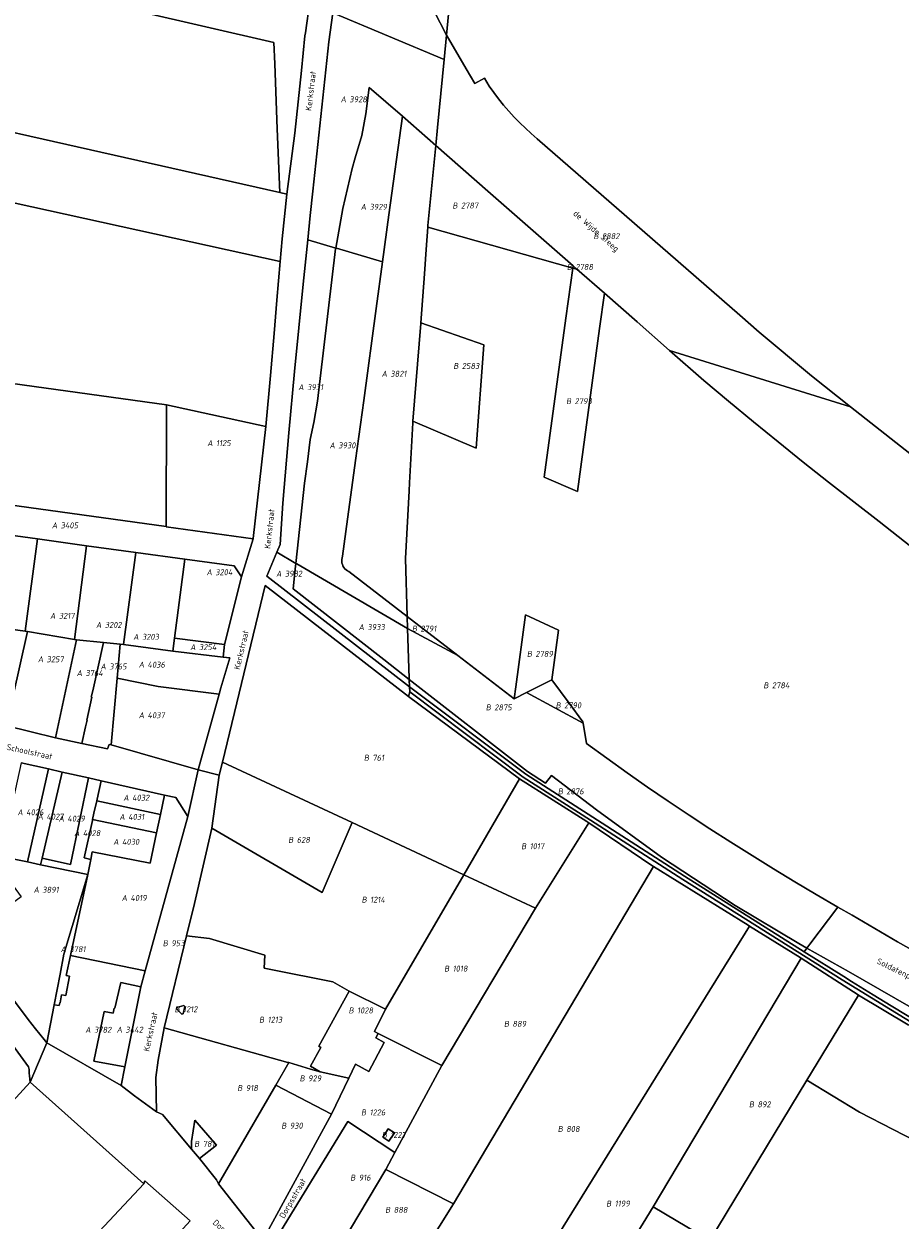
# Model space of a CAD drawing. Extents: x 184444 to 188300, y 345995 to 350408.
# Tile 9 of 43: x 186223 to 186487, y 347019 to 347379. Entities that reach past the tile are written whole.
import ezdxf
from ezdxf.enums import TextEntityAlignment as Align

# ---------------------------------------------------------------- set-up
doc = ezdxf.new("R2010")
doc.units = 0
for name, color, linetype, lineweight in [('B-WA-KG-GRENS_PERCEEL-GV', 30, 'Continuous', 18), ('B-WA-KG-GRENS_PERCEEL-S', 30, 'Continuous', 25), ('B-WA-OG-BEBOUWING_STRAATNAAM-T18', 10, 'Continuous', 18)]:
    doc.layers.add(name, color=color, linetype=linetype, lineweight=lineweight)
doc.styles.add('NLCS-ISO', font='NLCS-ISO.ttf', dxfattribs={"height": 1.8})
doc.styles.add('NLCS-ISO-M1000-T18', font='NLCS-ISO.ttf', dxfattribs={"height": 1.8})

# ---------------------------------------------------------------- blocks, each defined once
blk = doc.blocks.new('SKG-PERCEELNUMMER-SO')
at = {"style": 'NLCS-ISO', "oblique": 10, "flags": 1}
for tag, p in [('GEMEENTECODE', (0, 2.55)), ('PERCEELGROOTTE', (0, -2.45))]:
    blk.add_attdef(tag, text='', height=1.8, dxfattribs=at).set_placement(p, align=Align.MIDDLE_CENTER)
at = {"style": 'NLCS-ISO', "oblique": 10}
blk.add_attdef('SECTIE', text='', height=1.8, dxfattribs=at).set_placement((-0.5, 0), align=Align.MIDDLE_RIGHT)
blk.add_attdef('PERCEELNUMMER', text='', height=1.8, dxfattribs=at).set_placement((0.5, 0), align=Align.MIDDLE_LEFT)

msp = doc.modelspace()

# ---------------------------------------------------------------- linework, layer by layer
at = {"layer": 'B-WA-KG-GRENS_PERCEEL-GV', "flags": 128}
for points in [[(186353.279, 347409.059), (186355.201, 347440.399), (186355.906, 347444.753), (186357.009, 347451.572), (186353.988, 347487.227), (186353.746, 347486.001), (186345.71, 347449.8), (186344.362, 347443.724), (186342.418, 347434.171), (186340.096, 347419.078), (186340.275, 347415.401), (186340.735, 347406.018), (186342.367, 347396.01), (186343.367, 347392.387), (186344.051, 347389.912), (186346.597, 347383.075), (186350.271, 347375.863), (186351.487, 347388.613), (186352.994, 347404.435)], [(186316.928, 347311.694), (186319.106, 347323.633), (186321.894, 347335.605), (186322.783, 347338.91), (186324.771, 347345.601), (186325.98, 347352.134), (186327.033, 347360.087), (186336.991, 347351.372), (186347.069, 347342.552), (186347.616, 347348.046), (186349.563, 347368.438), (186316.085, 347382.549), (186314.841, 347373.849), (186310.001, 347328.812), (186309.211, 347321.49), (186308.479, 347314.166)], [(186090.686, 347375.594), (186097.127, 347361.853), (186100.696, 347353.604), (186101.659, 347351.379), (186101.671, 347351.351), (186300.192, 347307.667), (186300.817, 347314.432), (186301.48, 347321.194), (186302.181, 347327.952), (186300.06, 347328.43), (186142.266, 347363.976)], [(186389.576, 347305.32), (186397.879, 347298.069), (186407.704, 347289.478), (186417.512, 347280.866), (186472.035, 347263.881), (186460.23, 347273.175), (186444.441, 347286.37), (186438.628, 347291.462), (186406.919, 347319.092), (186377.653, 347344.592), (186375.831, 347346.145), (186374.058, 347347.755), (186372.336, 347349.419), (186370.667, 347351.136), (186369.053, 347352.904), (186367.494, 347354.722), (186365.993, 347356.587), (186364.551, 347358.498), (186363.169, 347360.454), (186361.76, 347362.9), (186358.848, 347361.241), (186356.265, 347365.648), (186350.919, 347374.771), (186350.271, 347375.863), (186349.563, 347368.438), (186347.616, 347348.046), (186347.069, 347342.552), (186362.708, 347328.867), (186388.431, 347306.319)], [(186327.033, 347360.087), (186325.98, 347352.134), (186324.771, 347345.601), (186322.783, 347338.91), (186321.894, 347335.605), (186319.106, 347323.633), (186316.928, 347311.694), (186317.173, 347311.622), (186331.039, 347307.566), (186332.953, 347321.657), (186336.991, 347351.372)], [(186295.89, 347257.945), (186297.228, 347273.326), (186298.329, 347285.99), (186299.196, 347295.947), (186299.68, 347301.807), (186300.192, 347307.667), (186101.671, 347351.351), (186102.243, 347350.03), (186105.757, 347343.541), (186112.015, 347331.984), (186116.407, 347323.875), (186119.247, 347318.63), (186121.931, 347313.675), (186127.164, 347304.013), (186128.998, 347300.627), (186132.281, 347294.564), (186138.539, 347283.008), (186139.057, 347282.051), (186265.97, 347264.481)], [(186337.936, 347218.118), (186339.038, 347238.565), (186339.166, 347240.949), (186340.142, 347259.06), (186340.181, 347259.557), (186342.542, 347288.937), (186342.55, 347289.046), (186342.557, 347289.148), (186343.62, 347303.886), (186344.153, 347311.273), (186344.639, 347318.014), (186344.67, 347318.445), (186347.069, 347342.552), (186336.991, 347351.372), (186332.953, 347321.657), (186331.039, 347307.566), (186329.126, 347293.485), (186325.36, 347265.764), (186322.905, 347247.694), (186319.992, 347226.246), (186318.986, 347218.837), (186318.832, 347218.358), (186318.747, 347217.862), (186318.732, 347217.358), (186318.787, 347216.858), (186318.912, 347216.37), (186319.103, 347215.905), (186319.357, 347215.47), (186319.67, 347215.076), (186320.034, 347214.729), (186320.444, 347214.436), (186320.89, 347214.203), (186338.466, 347200.659)], [(186347.069, 347342.552), (186344.67, 347318.445), (186344.639, 347318.014), (186388.342, 347305.669), (186388.431, 347306.319), (186362.708, 347328.867)], [(186304.913, 347216.676), (186307.513, 347240.879), (186308.434, 347247.307), (186309.249, 347254.058), (186310.369, 347259.175), (186311.427, 347265.579), (186312.255, 347272.386), (186316.888, 347311.476), (186316.928, 347311.694), (186308.479, 347314.166), (186307.14, 347300.757), (186304.518, 347274.494), (186304.516, 347274.482), (186302.787, 347256.04), (186301.016, 347234.842), (186300.159, 347222.384), (186299.152, 347220.031)], [(186305.201, 347216.508), (186338.575, 347197.074), (186338.466, 347200.659), (186320.89, 347214.203), (186320.444, 347214.436), (186320.034, 347214.729), (186319.67, 347215.076), (186319.357, 347215.47), (186319.103, 347215.905), (186318.912, 347216.37), (186318.787, 347216.858), (186318.732, 347217.358), (186318.747, 347217.862), (186318.832, 347218.358), (186318.986, 347218.837), (186319.992, 347226.246), (186322.905, 347247.694), (186325.36, 347265.764), (186329.126, 347293.485), (186331.039, 347307.566), (186317.173, 347311.622), (186316.928, 347311.694), (186316.888, 347311.476), (186312.255, 347272.386), (186311.427, 347265.579), (186310.369, 347259.175), (186309.249, 347254.058), (186308.434, 347247.307), (186307.513, 347240.879), (186304.913, 347216.676)], [(186388.342, 347305.669), (186386.289, 347290.593), (186379.757, 347242.631), (186389.747, 347238.363), (186396.43, 347287.434), (186397.879, 347298.069), (186389.576, 347305.32)], [(186388.431, 347306.319), (186388.342, 347305.669), (186389.576, 347305.32)], [(186359.185, 347251.42), (186361.518, 347282.484), (186342.557, 347289.148), (186342.55, 347289.046), (186342.542, 347288.937), (186340.181, 347259.557)], [(186139.057, 347282.051), (186141.421, 347277.686), (186148.486, 347264.64), (186155.51, 347251.669), (186160.535, 347242.391), (186265.834, 347227.812), (186265.97, 347264.481)], [(186265.97, 347264.481), (186265.834, 347227.812), (186265.834, 347227.698), (186292.042, 347224.039), (186292.075, 347224.153), (186295.89, 347257.945)], [(186208.468, 347198.295), (186223.336, 347196.304), (186227.031, 347224.047), (186212.177, 347226.059)], [(186227.031, 347224.047), (186223.336, 347196.304), (186224.062, 347196.178), (186238.211, 347193.728), (186241.874, 347222.01)], [(186256.717, 347219.977), (186241.874, 347222.01), (186238.211, 347193.728), (186238.839, 347193.666), (186246.997, 347192.858), (186251.978, 347192.365), (186253.01, 347192.263)], [(186256.717, 347219.977), (186253.01, 347192.263), (186267.815, 347190.198), (186268.347, 347194.198), (186271.505, 347217.972)], [(186268.347, 347194.198), (186283.38, 347192.218), (186288.544, 347212.661), (186286.347, 347216), (186271.505, 347217.972)], [(186304.726, 347214.93), (186304.913, 347216.676), (186299.152, 347220.031), (186296.128, 347212.803), (186339.14, 347179.517), (186339.069, 347181.718), (186331.402, 347187.694), (186304.088, 347208.979)], [(186304.088, 347208.979), (186331.402, 347187.694), (186339.069, 347181.718), (186339.057, 347182.084), (186338.575, 347197.074), (186305.201, 347216.508), (186304.913, 347216.676), (186304.726, 347214.93)], [(186282.801, 347156.838), (186321.883, 347138.654), (186355.507, 347122.899), (186372.309, 347151.743), (186372.253, 347151.778), (186338.836, 347176.632), (186295.63, 347210.065)], [(186223.336, 347196.304), (186208.468, 347198.295), (186193.401, 347200.347), (186188.337, 347201.052), (186183.884, 347182.152), (186219.688, 347176.412), (186224.062, 347196.178)], [(186353.694, 347188.925), (186338.466, 347200.659), (186338.575, 347197.074)], [(186374.428, 347177.75), (186382.016, 347181.578), (186384.06, 347196.591), (186374.119, 347201.231), (186371.161, 347179.511), (186370.663, 347175.851)], [(186238.839, 347193.666), (186238.211, 347193.728), (186224.062, 347196.178), (186219.688, 347176.412), (186217.852, 347167.72), (186232.468, 347164.142)], [(186392.454, 347162.396), (186391.477, 347168.561), (186374.428, 347177.75), (186370.663, 347175.851), (186353.694, 347188.925), (186338.575, 347197.074), (186339.057, 347182.084), (186339.069, 347181.718), (186374.697, 347153.949), (186380.094, 347150.502), (186381.879, 347152.837), (186395.504, 347142.423), (186415.087, 347128.16), (186437.274, 347113.658), (186456.433, 347102.193), (186458.877, 347100.812), (186459.74, 347101.957), (186468.192, 347113.164), (186461.678, 347116.945), (186455.199, 347120.785), (186448.756, 347124.685), (186442.349, 347128.644), (186435.978, 347132.661), (186429.645, 347136.737), (186423.349, 347140.871), (186417.092, 347145.062), (186410.873, 347149.31), (186404.693, 347153.616), (186398.553, 347157.978)], [(186246.997, 347192.858), (186238.839, 347193.666), (186232.468, 347164.142), (186240.393, 347162.456), (186241.569, 347167.465), (186242.032, 347169.436), (186241.896, 347169.467), (186243.417, 347176.347), (186243.28, 347176.378), (186243.723, 347178.342)], [(186249.262, 347161.997), (186251.06, 347182.1), (186251.978, 347192.365), (186246.997, 347192.858), (186243.723, 347178.342), (186243.28, 347176.378), (186243.417, 347176.347), (186241.896, 347169.467), (186242.032, 347169.436), (186241.569, 347167.465), (186240.393, 347162.456), (186248.207, 347160.794), (186248.638, 347162.123)], [(186251.978, 347192.365), (186251.06, 347182.1), (186263.421, 347179.553), (186281.82, 347177.342), (186282.341, 347179.218), (186284.991, 347188.218), (186282.961, 347188.452), (186267.815, 347190.198), (186253.01, 347192.263)], [(186283.38, 347192.218), (186268.347, 347194.198), (186267.815, 347190.198), (186282.961, 347188.452)], [(186251.06, 347182.1), (186249.262, 347161.997), (186275.48, 347154.534), (186281.82, 347177.342), (186263.421, 347179.553)], [(186458.021, 347099.676), (186458.877, 347100.812), (186456.433, 347102.193), (186437.274, 347113.658), (186415.087, 347128.16), (186395.504, 347142.423), (186381.879, 347152.837), (186380.094, 347150.502), (186374.697, 347153.949), (186339.069, 347181.718), (186339.14, 347179.517), (186374.191, 347153.239), (186394.405, 347140.23), (186422.036, 347122.49)], [(186391.477, 347168.561), (186391.407, 347169), (186387.215, 347174.616), (186382.016, 347181.578), (186374.428, 347177.75)], [(186216.681, 347131.278), (186216.012, 347128.375), (186224.033, 347126.736), (186230.391, 347154.754), (186222.136, 347156.608)], [(186321.883, 347138.654), (186282.801, 347156.838), (186281.789, 347152.859), (186279.547, 347136.92), (186312.842, 347117.52)], [(186224.033, 347126.736), (186228.014, 347125.922), (186228.48, 347127.926), (186234.502, 347153.831), (186230.391, 347154.754)], [(186244.908, 347145.151), (186245.028, 347145.699), (186246.237, 347151.196), (186242.45, 347152.046), (186237.003, 347126.024), (186228.48, 347127.926), (186228.014, 347125.922), (186242.278, 347123.007), (186243.135, 347127.501), (186241.133, 347127.984), (186243.616, 347139.276), (186243.675, 347139.544), (186244.094, 347141.449)], [(186234.502, 347153.831), (186228.48, 347127.926), (186237.003, 347126.024), (186242.45, 347152.046)], [(186258.191, 347089.17), (186253.381, 347065.026), (186252.239, 347059.355), (186256.347, 347056.245), (186262.899, 347051.494), (186262.749, 347061.807), (186263.447, 347067.004), (186265.226, 347076.825), (186272.008, 347104.517), (186274.38, 347114.202), (186274.392, 347114.262), (186279.547, 347136.92), (186281.789, 347152.859), (186275.48, 347154.534), (186272.35, 347140.408), (186259.563, 347093.969)], [(186245.028, 347145.699), (186244.908, 347145.151), (186264.092, 347141.059), (186265.315, 347146.911), (186246.237, 347151.196)], [(186377.084, 347112.786), (186393.144, 347138.542), (186392.553, 347138.885), (186372.309, 347151.743), (186355.507, 347122.899)], [(186242.278, 347123.007), (186237.01, 347098.557), (186259.563, 347093.969), (186272.35, 347140.408), (186268.785, 347146.132), (186265.315, 347146.911), (186264.092, 347141.059), (186262.933, 347135.509), (186261.023, 347126.366), (186243.575, 347129.811), (186243.135, 347127.501)], [(186244.094, 347141.449), (186243.675, 347139.544), (186262.933, 347135.509), (186264.092, 347141.059), (186244.908, 347145.151)], [(186241.133, 347127.984), (186243.135, 347127.501), (186243.575, 347129.811), (186261.023, 347126.366), (186262.933, 347135.509), (186243.675, 347139.544), (186243.616, 347139.276)], [(186331.956, 347082.404), (186355.507, 347122.899), (186321.883, 347138.654), (186312.842, 347117.52), (186279.547, 347136.92), (186274.392, 347114.262), (186274.38, 347114.202), (186272.008, 347104.517), (186278.874, 347103.66), (186295.53, 347098.634), (186295.401, 347094.751), (186297.328, 347094.341), (186316.05, 347090.619), (186320.925, 347087.86)], [(186332.052, 347034.085), (186352.373, 347023.729), (186412.671, 347125.331), (186412.159, 347125.669), (186393.144, 347138.542), (186377.084, 347112.786), (186348.907, 347065.408), (186334.748, 347039.183)], [(186215.341, 347125.462), (186222.199, 347116.244), (186220.631, 347115.089), (186207.94, 347105.734), (186205.719, 347104.097), (186205.73, 347104.082), (186224.27, 347079.297), (186226.491, 347076.471), (186229.037, 347073.268), (186229.898, 347072.216), (186232.084, 347083.75), (186233.937, 347092.967), (186235.053, 347098.955), (186242.278, 347123.007), (186228.014, 347125.922), (186224.033, 347126.736), (186216.012, 347128.375)], [(186412.671, 347125.331), (186352.373, 347023.729), (186328.073, 346985.019), (186356.628, 346970.361), (186377.546, 347004.105), (186377.888, 347004.657), (186441.591, 347107.419), (186441.149, 347107.693)], [(186235.053, 347098.955), (186233.937, 347092.967), (186232.084, 347083.75), (186233.597, 347083.465), (186233.762, 347084.34), (186233.87, 347084.319), (186234.32, 347086.707), (186235.578, 347086.47), (186236.689, 347092.366), (186235.716, 347092.549), (186237.01, 347098.557), (186242.278, 347123.007)], [(186355.507, 347122.899), (186331.956, 347082.404), (186328.561, 347075.678), (186329.697, 347075.113), (186348.907, 347065.408), (186377.084, 347112.786)], [(186395.21, 346994.563), (186395.549, 346995.117), (186412.505, 347022.817), (186457.166, 347097.754), (186456.884, 347097.936), (186441.591, 347107.419), (186377.888, 347004.657), (186377.546, 347004.105)], [(186272.008, 347104.517), (186265.226, 347076.825), (186302.538, 347066.359), (186302.756, 347066.29), (186309.278, 347064.296), (186312.246, 347063.494), (186309.345, 347065.246), (186312.388, 347070.884), (186311.789, 347071.242), (186320.925, 347087.86), (186316.05, 347090.619), (186297.328, 347094.341), (186295.401, 347094.751), (186295.53, 347098.634), (186278.874, 347103.66)], [(186237.01, 347098.557), (186235.716, 347092.549), (186236.689, 347092.366), (186235.578, 347086.47), (186234.32, 347086.707), (186233.87, 347084.319), (186233.762, 347084.34), (186233.597, 347083.465), (186232.084, 347083.75), (186229.898, 347072.216), (186252.239, 347059.355), (186253.381, 347065.026), (186244.094, 347066.78), (186247.13, 347081.718), (186249.902, 347081.211), (186250.19, 347082.706), (186250.414, 347082.656), (186252.212, 347090.395), (186258.191, 347089.17), (186259.563, 347093.969)], [(186474.384, 347086.626), (186474.299, 347086.676), (186457.166, 347097.754), (186412.505, 347022.817), (186429.598, 347012.738), (186458.837, 347060.976)], [(186258.191, 347089.17), (186252.212, 347090.395), (186250.414, 347082.656), (186250.19, 347082.706), (186249.902, 347081.211), (186247.13, 347081.718), (186244.094, 347066.78), (186253.381, 347065.026)], [(186331.956, 347082.404), (186320.925, 347087.86), (186311.789, 347071.242), (186312.388, 347070.884), (186309.345, 347065.246), (186312.246, 347063.494), (186320.877, 347061.602), (186322.919, 347065.82), (186326.887, 347063.655), (186331.559, 347072.349), (186328.993, 347073.727), (186329.697, 347075.113), (186328.561, 347075.678)], [(186224.859, 347060.417), (186224.62, 347062.348), (186224.612, 347063.108), (186224.56, 347064.222), (186224.328, 347065.029), (186208.196, 347087.086), (186193.546, 347075.134), (186189.802, 347070.096), (186213.27, 347047.783)], [(186530.5, 347057.188), (186530.425, 347057.224), (186510.077, 347066.923), (186497.4, 347072.95), (186489.397, 347077.715), (186474.384, 347086.626), (186458.837, 347060.976), (186474.742, 347051.408), (186494.988, 347040.945), (186514.833, 347030.69)], [(186269.103, 347082.909), (186268.991, 347082.534), (186270.544, 347080.921), (186270.93, 347081.019), (186271.47, 347083.228), (186271.203, 347083.51)], [(186268.991, 347082.534), (186269.103, 347082.909), (186271.203, 347083.51), (186271.47, 347083.228), (186270.93, 347081.019), (186270.544, 347080.921)], [(186302.756, 347066.29), (186302.538, 347066.359), (186265.226, 347076.825), (186263.447, 347067.004), (186262.749, 347061.807), (186262.899, 347051.494), (186264.713, 347050.71), (186273.47, 347040.238), (186273.426, 347042.272), (186273.471, 347042.538), (186274.433, 347048.949), (186280.984, 347041.412), (186275.834, 347037.438), (186280.953, 347031.006), (186281.639, 347029.759), (186298.916, 347059.524)], [(186294.983, 347012.794), (186295.729, 347011.846), (186297.279, 347010.47), (186320.518, 347048.517), (186334.748, 347039.183), (186348.907, 347065.408), (186329.697, 347075.113), (186328.993, 347073.727), (186331.559, 347072.349), (186326.887, 347063.655), (186322.919, 347065.82), (186320.877, 347061.602), (186315.608, 347050.762)], [(186315.608, 347050.762), (186320.877, 347061.602), (186312.246, 347063.494), (186309.278, 347064.296), (186302.756, 347066.29), (186298.916, 347059.524)], [(186315.608, 347050.762), (186298.916, 347059.524), (186281.639, 347029.759), (186294.983, 347012.794)], [(186392.469, 346952.561), (186402.409, 346948.82), (186401.055, 346947.648), (186409.624, 346944.605), (186423.387, 346972.577), (186428.994, 346969.944), (186430.139, 346971.935), (186442.34, 346965.817), (186448.895, 346962.611), (186449.094, 346962.511), (186450.179, 346961.954), (186467.663, 346952.213), (186473.441, 346961.765), (186501.742, 347008.548), (186514.833, 347030.69), (186494.988, 347040.945), (186474.742, 347051.408), (186458.837, 347060.976), (186429.598, 347012.738)], [(186273.47, 347040.238), (186275.834, 347037.438), (186280.984, 347041.412), (186274.433, 347048.949), (186273.471, 347042.538), (186273.426, 347042.272)], [(186332.052, 347034.085), (186334.748, 347039.183), (186320.518, 347048.517), (186297.279, 347010.47), (186310.209, 346998.843), (186310.758, 346998.351)], [(186334.619, 347045.167), (186332.748, 347046.383), (186331.078, 347043.829), (186332.962, 347042.603)], [(186331.078, 347043.829), (186332.748, 347046.383), (186334.619, 347045.167), (186332.962, 347042.603)], [(186310.758, 346998.351), (186320.838, 346989.479), (186327.032, 346985.545), (186328.073, 346985.019), (186352.373, 347023.729), (186332.052, 347034.085)], [(186259.086, 347029.746), (186233.838, 347002.797), (186249.142, 346987.63), (186254.864, 346993.289), (186252.182, 346995.826), (186273.075, 347018.588), (186259.444, 347030.682)], [(186395.21, 346994.563), (186374.489, 346960.713), (186392.469, 346952.561), (186429.598, 347012.738), (186412.505, 347022.817), (186395.549, 346995.117)]]:
    msp.add_lwpolyline(points, close=True, dxfattribs=at)
for points in [[(186133.937, 347379.349), (186135.489, 347376.879), (186136.978, 347374.371), (186138.4, 347371.824), (186139.756, 347369.242), (186141.045, 347366.625), (186142.266, 347363.976), (186300.06, 347328.43), (186299.315, 347347.592), (186298.553, 347367.168), (186298.303, 347373.598), (186152.138, 347407.319)], [(186152.138, 347407.319), (186298.303, 347373.598), (186298.553, 347367.168), (186299.315, 347347.592), (186300.06, 347328.43), (186302.181, 347327.952), (186304.628, 347346.266), (186306.563, 347365.128), (186307.632, 347375.574), (186307.769, 347376.507), (186309.149, 347385.951)], [(186351.487, 347388.613), (186350.271, 347375.863), (186350.919, 347374.771), (186356.265, 347365.648), (186358.848, 347361.241), (186361.76, 347362.9), (186363.169, 347360.454), (186364.551, 347358.498), (186365.993, 347356.587), (186367.494, 347354.722), (186369.053, 347352.904), (186370.667, 347351.136), (186372.336, 347349.419), (186374.058, 347347.755), (186375.831, 347346.145), (186377.653, 347344.592), (186406.919, 347319.092), (186438.628, 347291.462), (186444.441, 347286.37), (186460.23, 347273.175), (186472.035, 347263.881), (186517.178, 347228.338)], [(186309.149, 347385.951), (186307.769, 347376.507), (186307.632, 347375.574), (186306.563, 347365.128), (186304.628, 347346.266), (186302.181, 347327.952), (186301.48, 347321.194), (186300.817, 347314.432), (186300.192, 347307.667), (186299.68, 347301.807), (186299.196, 347295.947), (186298.329, 347285.99), (186297.228, 347273.326), (186295.89, 347257.945), (186292.075, 347224.153), (186292.042, 347224.039), (186288.544, 347212.661), (186283.38, 347192.218), (186282.961, 347188.452), (186284.991, 347188.218), (186282.341, 347179.218), (186281.82, 347177.342), (186275.48, 347154.534), (186281.789, 347152.859), (186282.801, 347156.838), (186295.63, 347210.065), (186338.836, 347176.632), (186339.212, 347177.956), (186339.14, 347179.517), (186296.128, 347212.803), (186299.152, 347220.031), (186300.159, 347222.384), (186301.016, 347234.842), (186302.787, 347256.04), (186304.516, 347274.482), (186304.518, 347274.494), (186307.14, 347300.757), (186308.479, 347314.166), (186309.211, 347321.49), (186310.001, 347328.812), (186314.841, 347373.849), (186316.085, 347382.549), (186349.563, 347368.438), (186350.271, 347375.863), (186346.597, 347383.075)], [(186527.784, 347192.098), (186480.604, 347229.298), (186472.954, 347235.217), (186465.342, 347241.184), (186457.768, 347247.2), (186450.233, 347253.263), (186442.736, 347259.374), (186435.278, 347265.533), (186427.859, 347271.739), (186417.512, 347280.866), (186407.704, 347289.478), (186397.879, 347298.069), (186396.43, 347287.434), (186389.747, 347238.363), (186379.757, 347242.631), (186386.289, 347290.593), (186388.342, 347305.669), (186344.639, 347318.014), (186344.153, 347311.273), (186343.62, 347303.886), (186342.557, 347289.148), (186361.518, 347282.484), (186359.185, 347251.42), (186340.181, 347259.557), (186340.142, 347259.06), (186339.166, 347240.949), (186339.038, 347238.565), (186337.936, 347218.118), (186338.466, 347200.659), (186353.694, 347188.925), (186370.663, 347175.851), (186371.161, 347179.511), (186374.119, 347201.231), (186384.06, 347196.591), (186382.016, 347181.578), (186387.215, 347174.616), (186391.407, 347169), (186391.477, 347168.561), (186392.454, 347162.396), (186398.553, 347157.978), (186404.693, 347153.616), (186410.873, 347149.31), (186417.092, 347145.062), (186423.349, 347140.871), (186429.645, 347136.737), (186435.978, 347132.661), (186442.349, 347128.644), (186448.756, 347124.685), (186455.199, 347120.785), (186461.678, 347116.945), (186468.192, 347113.164), (186472.456, 347110.732), (186477.609, 347107.673), (186482.789, 347104.66), (186486.185, 347102.72), (186489.593, 347100.799)], [(186517.178, 347228.338), (186472.035, 347263.881), (186417.512, 347280.866), (186427.859, 347271.739), (186435.278, 347265.533), (186442.736, 347259.374), (186450.233, 347253.263), (186457.768, 347247.2), (186465.342, 347241.184), (186472.954, 347235.217), (186480.604, 347229.298), (186527.784, 347192.098)], [(186212.177, 347226.059), (186227.031, 347224.047), (186241.874, 347222.01), (186256.717, 347219.977), (186271.505, 347217.972), (186286.347, 347216), (186288.544, 347212.661), (186292.042, 347224.039), (186265.834, 347227.698), (186265.834, 347227.812), (186160.535, 347242.391)], [(186492.918, 347076.841), (186469.519, 347091.256), (186421.463, 347121.431), (186393.64, 347139.346), (186373.375, 347152.299), (186339.212, 347177.956), (186338.836, 347176.632), (186372.253, 347151.778), (186372.309, 347151.743), (186392.553, 347138.885), (186393.144, 347138.542), (186412.159, 347125.669), (186412.671, 347125.331), (186441.149, 347107.693), (186441.591, 347107.419), (186456.884, 347097.936), (186457.166, 347097.754), (186474.299, 347086.676), (186474.384, 347086.626), (186489.397, 347077.715)], [(186493.384, 347077.917), (186484.22, 347083.429), (186478.821, 347086.678), (186472.322, 347090.753), (186469.955, 347092.258), (186458.021, 347099.676), (186422.036, 347122.49), (186394.405, 347140.23), (186374.191, 347153.239), (186339.14, 347179.517), (186339.212, 347177.956), (186373.375, 347152.299), (186393.64, 347139.346), (186421.463, 347121.431), (186469.519, 347091.256), (186492.918, 347076.841)], [(186222.136, 347156.608), (186230.391, 347154.754), (186234.502, 347153.831), (186242.45, 347152.046), (186246.237, 347151.196), (186265.315, 347146.911), (186268.785, 347146.132), (186272.35, 347140.408), (186275.48, 347154.534), (186249.262, 347161.997), (186248.638, 347162.123), (186248.207, 347160.794), (186240.393, 347162.456), (186232.468, 347164.142), (186217.852, 347167.72)], [(186489.593, 347100.799), (186486.185, 347102.72), (186482.789, 347104.66), (186477.609, 347107.673), (186472.456, 347110.732), (186468.192, 347113.164), (186459.74, 347101.957), (186458.877, 347100.812), (186471.385, 347093.743), (186499.756, 347077.502)], [(186208.196, 347087.086), (186224.328, 347065.029), (186224.56, 347064.222), (186224.612, 347063.108), (186224.62, 347062.348), (186224.859, 347060.417), (186229.898, 347072.216), (186229.037, 347073.268), (186226.491, 347076.471), (186224.27, 347079.297), (186205.73, 347104.082)], [(186499.756, 347077.502), (186471.385, 347093.743), (186458.877, 347100.812), (186458.021, 347099.676), (186469.955, 347092.258), (186472.322, 347090.753), (186478.821, 347086.678), (186484.22, 347083.429), (186493.384, 347077.917)], [(186294.983, 347012.794), (186281.639, 347029.759), (186280.953, 347031.006), (186275.834, 347037.438), (186273.47, 347040.238), (186264.713, 347050.71), (186262.899, 347051.494), (186256.347, 347056.245), (186252.239, 347059.355), (186229.898, 347072.216), (186224.859, 347060.417), (186259.086, 347029.746), (186259.444, 347030.682), (186273.075, 347018.588)], [(186233.838, 347002.797), (186259.086, 347029.746), (186224.859, 347060.417), (186213.27, 347047.783), (186213.426, 347047.642), (186198.983, 347032.223), (186198.052, 347031.211), (186186.782, 347018.928), (186185.707, 347017.512)]]:
    msp.add_lwpolyline(points, dxfattribs=at)

# ---------------------------------------------------------------- block references
at = {"layer": 'B-WA-KG-GRENS_PERCEEL-S', "color": 30}
for p, values in [((186320.532, 347356.483), {'PERCEELNUMMER': '3928', 'SECTIE': 'A'}), ((186326.59, 347324.101), {'PERCEELNUMMER': '3929', 'SECTIE': 'A'}), ((186354.141, 347324.489), {'PERCEELNUMMER': '2787', 'SECTIE': 'B'}), ((186396.63, 347315.267), {'PERCEELNUMMER': '2882', 'SECTIE': 'B'}), ((186388.633, 347306.005), {'PERCEELNUMMER': '2788', 'SECTIE': 'B'}), ((186332.89, 347273.816), {'PERCEELNUMMER': '3821', 'SECTIE': 'A'}), ((186354.414, 347276.137), {'PERCEELNUMMER': '2583', 'SECTIE': 'B'}), ((186307.788, 347269.783), {'PERCEELNUMMER': '3931', 'SECTIE': 'A'}), ((186388.389, 347265.562), {'PERCEELNUMMER': '2793', 'SECTIE': 'B'}), ((186280.365, 347252.927), {'PERCEELNUMMER': '1125', 'SECTIE': 'A'}), ((186317.189, 347252.234), {'PERCEELNUMMER': '3930', 'SECTIE': 'A'}), ((186233.551, 347228.136), {'PERCEELNUMMER': '3405', 'SECTIE': 'A'}), ((186280.139, 347214.02), {'PERCEELNUMMER': '3204', 'SECTIE': 'A'}), ((186301.103, 347213.585), {'PERCEELNUMMER': '3932', 'SECTIE': 'A'}), ((186233, 347200.88), {'PERCEELNUMMER': '3217', 'SECTIE': 'A'}), ((186246.854, 347198.158), {'PERCEELNUMMER': '3202', 'SECTIE': 'A'}), ((186258.063, 347194.565), {'PERCEELNUMMER': '3203', 'SECTIE': 'A'}), ((186325.964, 347197.498), {'PERCEELNUMMER': '3933', 'SECTIE': 'A'}), ((186341.945, 347197.034), {'PERCEELNUMMER': '2791', 'SECTIE': 'B'}), ((186275.219, 347191.469), {'PERCEELNUMMER': '3254', 'SECTIE': 'A'}), ((186229.318, 347187.804), {'PERCEELNUMMER': '3257', 'SECTIE': 'A'}), ((186376.577, 347189.425), {'PERCEELNUMMER': '2789', 'SECTIE': 'B'}), ((186241.025, 347183.65), {'PERCEELNUMMER': '3764', 'SECTIE': 'A'}), ((186248.2, 347185.633), {'PERCEELNUMMER': '3765', 'SECTIE': 'A'}), ((186259.715, 347186.184), {'PERCEELNUMMER': '4036', 'SECTIE': 'A'}), ((186447.82, 347179.942), {'PERCEELNUMMER': '2784', 'SECTIE': 'B'}), ((186364.183, 347173.308), {'PERCEELNUMMER': '2875', 'SECTIE': 'B'}), ((186385.217, 347173.918), {'PERCEELNUMMER': '2790', 'SECTIE': 'B'}), ((186259.715, 347170.95), {'PERCEELNUMMER': '4037', 'SECTIE': 'A'}), ((186327.47, 347158.138), {'PERCEELNUMMER': '761', 'SECTIE': 'B'}), ((186385.886, 347148.003), {'PERCEELNUMMER': '2876', 'SECTIE': 'B'}), ((186255.082, 347146.09), {'PERCEELNUMMER': '4032', 'SECTIE': 'A'}), ((186223.168, 347141.703), {'PERCEELNUMMER': '4026', 'SECTIE': 'A'}), ((186229.254, 347140.396), {'PERCEELNUMMER': '4027', 'SECTIE': 'A'}), ((186253.882, 347140.319), {'PERCEELNUMMER': '4031', 'SECTIE': 'A'}), ((186235.575, 347139.806), {'PERCEELNUMMER': '4029', 'SECTIE': 'A'}), ((186240.257, 347135.439), {'PERCEELNUMMER': '4028', 'SECTIE': 'A'}), ((186304.673, 347133.393), {'PERCEELNUMMER': '628', 'SECTIE': 'B'}), ((186252.031, 347132.809), {'PERCEELNUMMER': '4030', 'SECTIE': 'A'}), ((186374.857, 347131.483), {'PERCEELNUMMER': '1017', 'SECTIE': 'B'}), ((186228.028, 347118.37), {'PERCEELNUMMER': '3891', 'SECTIE': 'A'}), ((186254.569, 347115.918), {'PERCEELNUMMER': '4019', 'SECTIE': 'A'}), ((186326.784, 347115.385), {'PERCEELNUMMER': '1214', 'SECTIE': 'B'}), ((186266.877, 347102.274), {'PERCEELNUMMER': '953', 'SECTIE': 'B'}), ((186236.192, 347100.476), {'PERCEELNUMMER': '3781', 'SECTIE': 'A'}), ((186351.652, 347094.621), {'PERCEELNUMMER': '1018', 'SECTIE': 'B'}), ((186270.435, 347082.389), {'PERCEELNUMMER': '1212', 'SECTIE': 'B'}), ((186295.897, 347079.225), {'PERCEELNUMMER': '1213', 'SECTIE': 'B'}), ((186322.857, 347082.015), {'PERCEELNUMMER': '1028', 'SECTIE': 'B'}), ((186243.606, 347076.189), {'PERCEELNUMMER': '3782', 'SECTIE': 'A'}), ((186253.068, 347076.217), {'PERCEELNUMMER': '3442', 'SECTIE': 'A'}), ((186369.65, 347077.976), {'PERCEELNUMMER': '889', 'SECTIE': 'B'}), ((186308.094, 347061.55), {'PERCEELNUMMER': '929', 'SECTIE': 'B'}), ((186289.327, 347058.628), {'PERCEELNUMMER': '918', 'SECTIE': 'B'}), ((186326.627, 347051.294), {'PERCEELNUMMER': '1226', 'SECTIE': 'B'}), ((186443.469, 347053.727), {'PERCEELNUMMER': '892', 'SECTIE': 'B'}), ((186302.587, 347047.293), {'PERCEELNUMMER': '930', 'SECTIE': 'B'}), ((186332.855, 347044.503), {'PERCEELNUMMER': '1227', 'SECTIE': 'B'}), ((186385.859, 347046.307), {'PERCEELNUMMER': '808', 'SECTIE': 'B'}), ((186276.351, 347041.813), {'PERCEELNUMMER': '781', 'SECTIE': 'B'}), ((186323.358, 347031.648), {'PERCEELNUMMER': '916', 'SECTIE': 'B'}), ((186333.884, 347021.944), {'PERCEELNUMMER': '888', 'SECTIE': 'B'}), ((186400.462, 347023.834), {'PERCEELNUMMER': '1199', 'SECTIE': 'B'})]:
    msp.add_blockref('SKG-PERCEELNUMMER-SO', p, dxfattribs=at).add_auto_attribs(values)

# ---------------------------------------------------------------- texts
at = {"layer": 'B-WA-OG-BEBOUWING_STRAATNAAM-T18', "style": 'NLCS-ISO-M1000-T18'}
for s, rotation, p in [('Kerkstraat', 83.4, (186309.377, 347359.007)), ('de Wijde Steeg', 318.8, (186395.223, 347316.628)), ('Kerkstraat', 83.8, (186296.964, 347227.097)), ('Kerkstraat', 76.6, (186288.481, 347190.628)), ('Schoolstraat', 347.6, (186224.691, 347159.949)), ('Soldatenpad', 334, (186486.174, 347093.814)), ('Kerkstraat', 77.7, (186261.113, 347075.604)), ('Dorpsstraat', 59.8, (186304.175, 347025.287)), ('Dorpsstraat', 319, (186285.183, 347013.929))]:
    msp.add_text(s, height=1.8, rotation=rotation, dxfattribs=at).set_placement(p, align=Align.MIDDLE)

doc.saveas('drawing.dxf')
